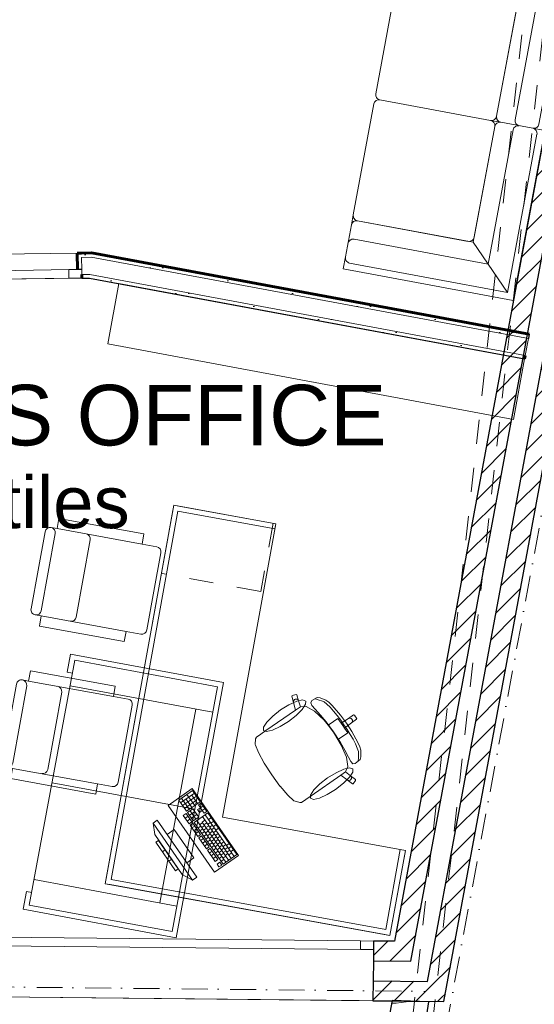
# Model space of a CAD drawing. Header units: millimetres. Extents: x -115474967 to 444143, y -74377 to 241828222.
# Tile 127 of 256: x -19429 to -16451, y 106958 to 112652. Entities that reach past the tile are written whole.
import ezdxf

# ---------------------------------------------------------------- set-up
doc = ezdxf.new("R2010")
doc.units = ezdxf.units.MM
doc.header["$MEASUREMENT"] = 0
doc.set_wipeout_variables(frame=1)
for name, pattern in [('Dashed', [280, 140, -140]), ('Dot & Dashed', [280, 150, -60, 0, -70]), ('Wipeout_Contour', [1000, 0, -1000])]:
    doc.linetypes.add(name, pattern=pattern)
for name, color, linetype, lineweight in [('0_Pen_No__4', 7, 'Continuous', 5), ('A_BEAMS_Pen_No__2', 7, 'Continuous', 20), ('A_FLOORS STRUCTURE_Pen_No__3', 7, 'Continuous', 15), ('A_ROOF SHEET_Pen_No__5', 7, 'Continuous', 5), ('A_WALL LOAD_Pen_No__1', 7, 'Continuous', 30), ('A_WALL LOAD_Pen_No__3', 7, 'Continuous', 15), ('A_WALL LOAD_Pen_No__41', 7, 'Continuous', 60), ('A_WALL LOAD_Pen_No__6', 7, 'Continuous', 5), ('B_FURN LOOSE_Pen_No__4', 7, 'Continuous', 5), ('C-GRID _Pen_No__5', 7, 'Continuous', 5), ('C_TEXT GA_Pen_No__6', 7, 'Continuous', 5), ('MARKETING_Pen_No__1', 7, 'Continuous', 30)]:
    doc.layers.add(name, color=color, linetype=linetype, lineweight=lineweight)
for name, color, linetype, lineweight, true_color in [('A_WALL LOAD_Pen_No__21', 7, 'Continuous', 0, 0x73a901), ('A_WALL LOAD_Pen_No__7', 7, 'Continuous', 5, 0x3f3f3f), ('MARKETING_Pen_No__7', 7, 'Continuous', 5, 0x3f3f3f)]:
    doc.layers.add(name, color=color, linetype=linetype, lineweight=lineweight, true_color=true_color)
doc.layers.add('B_FURN LOOSE', color=7, linetype='Continuous')
doc.layers.add('MARKETING', color=7, linetype='Continuous')
doc.styles.add('GENERATED_STYLE_2', font='arial.ttf')
pattern_1 = [(0, (2e-12, 39217.5), (0, 75), [0, -75])]
pattern_2 = [(45, (2e-12, 39217.5), (-63.63961, 63.63961), [])]

# ---------------------------------------------------------------- blocks, each defined once
blk = doc.blocks.new('Designer Sofa 02 24[3]', base_point=(-19408.2, 68290.3))
at = {"layer": 'B_FURN LOOSE_Pen_No__4', "color": 7, "linetype": 'Continuous', "lineweight": 5}
for p, q in [((-19134.3, 69765.1), (-19153.4, 69661.9)), ((-19134.3, 69765.1), (-18249.4, 69600.7)), ((-19373.3, 68314.3), (-19110.2, 69730.1)), ((-19110.2, 69730.1), (-18284.4, 69576.7)), ((-19153.4, 69661.9), (-19123.9, 69656.4)), ((-19137.6, 69582.6), (-18311.8, 69429.2)), ((-18284.4, 69576.7), (-18547.4, 68160.9)), ((-18523.4, 68125.9), (-18249.4, 69600.7)), ((-18618.3, 68326.7), (-18410.1, 69447.5)), ((-19241.8, 69022.2), (-18415.9, 68868.8)), ((-19345.9, 68461.8), (-18520, 68308.4)), ((-19408.2, 68290.3), (-19389.1, 68393.6)), ((-19389.1, 68393.6), (-19359.6, 68388.1)), ((-19408.2, 68290.3), (-18523.4, 68125.9)), ((-18547.4, 68160.9), (-19373.3, 68314.3))]:
    blk.add_line(p, q, dxfattribs=at)
blk = doc.blocks.new('*X18')
at = {"layer": 'MARKETING_Pen_No__7', "color": 250, "linetype": 'Continuous', "lineweight": 5, "true_color": 0x3f3f3f}
for p, q in [((-17249.7, 67747.5), (-17164.7, 67758.7)), ((-17276.8, 67747.6), (-17249.7, 67747.5))]:
    blk.add_line(p, q, dxfattribs=at)
blk = doc.blocks.new('Fill_1', base_point=(0, 0))
at = {"color": 254, "linetype": 'Wipeout_Contour', "lineweight": 0, "ltscale": 422600.777373}
blk.add_wipeout([(-26232.4, 67412.7), (-26240.7, 67192.8), (-17200.2, 66851.7), (-17062.5, 67755.5), (-17274.1, 67762.2), (-17403, 67078.7)], dxfattribs=at).dxf.layer = 'MARKETING'
at = {"layer": 'MARKETING_Pen_No__1', "color": 7, "linetype": 'Continuous', "lineweight": 30, "flags": 128}
blk.add_lwpolyline([(-26232.4, 67412.7), (-26240.7, 67192.8), (-17200.2, 66851.7), (-17062.5, 67755.5), (-17274.1, 67762.2), (-17403, 67078.7)], close=True, dxfattribs=at)
at = {"layer": 'MARKETING_Pen_No__7', "color": 250, "linetype": 'Continuous', "lineweight": 5, "true_color": 0x3f3f3f}
blk.add_blockref('*X18', (0, 0), dxfattribs=at)
blk = doc.blocks.new('Office Workstation Solo 24[37]', base_point=(-18935.1, 68438))
at = {"layer": '0_Pen_No__4', "color": 7, "linetype": 'Continuous', "lineweight": 5}
for p, q in [((-18543.2, 70597), (-18537.9, 70626.6)), ((-18537.9, 70626.6), (-18508.4, 70621.2)), ((-18508.4, 70621.2), (-17947.9, 70519.5)), ((-18929.7, 68467.6), (-18543.2, 70597)), ((-18513.7, 70591.7), (-18900.2, 68462.2)), ((-17953.3, 70490), (-18513.7, 70591.7)), ((-17947.9, 70519.5), (-17953.3, 70490)), ((-17854.9, 69522.4), (-17852.9, 69526.1)), ((-17844.1, 69486.8), (-17854.9, 69522.4)), ((-17852.9, 69526.1), (-17830, 69533)), ((-17830, 69533), (-17826.2, 69530.9)), ((-17826.2, 69530.9), (-17815.4, 69495.3)), ((-17844.7, 69492.6), (-17843, 69498.2)), ((-17844.1, 69486.8), (-17844.7, 69492.6)), ((-17832.3, 69442.2), (-17844.1, 69486.8)), ((-17843, 69498.2), (-17839.3, 69502.8)), ((-17839.3, 69502.8), (-17834.2, 69505.5)), ((-17834.2, 69505.5), (-17828.3, 69506)), ((-17828.3, 69506), (-17822.7, 69504.3)), ((-17822.7, 69504.3), (-17818.2, 69500.5)), ((-17818.2, 69500.5), (-17815.4, 69495.3)), ((-17815.4, 69495.3), (-17803.9, 69461.7)), ((-17803.9, 69461.7), (-17771.2, 69463.3)), ((-17771.2, 69463.3), (-17723.3, 69436)), ((-17745.2, 69484.8), (-17739.5, 69496.9)), ((-17737.9, 69468.9), (-17745.2, 69484.8)), ((-17739.5, 69496.9), (-17708, 69514.7)), ((-17719.3, 69446.6), (-17737.9, 69468.9)), ((-17714.9, 69506.2), (-17719.2, 69507.8)), ((-17707.1, 69504), (-17714.9, 69506.2)), ((-17708, 69514.7), (-17691.2, 69513.6)), ((-17696.9, 69500.1), (-17707.1, 69504)), ((-17682, 69496.2), (-17696.9, 69500.1)), ((-17691.2, 69513.6), (-17657, 69499.5)), ((-17668.1, 69489.7), (-17682, 69496.2)), ((-17651.4, 69476.5), (-17668.1, 69489.7)), ((-17657, 69499.5), (-17639.7, 69487.2)), ((-17632.6, 69458), (-17651.4, 69476.5)), ((-17639.7, 69487.2), (-17621, 69468.7)), ((-17621, 69468.7), (-17573.6, 69412.5)), ((-18004.2, 69323.1), (-17832.3, 69442.2)), ((-17804.2, 69461.7), (-17832.3, 69442.2)), ((-17804.2, 69461.7), (-17803.9, 69461.7)), ((-17723.3, 69436), (-17667.9, 69383.9)), ((-17688.7, 69412.7), (-17719.3, 69446.6)), ((-17655.9, 69373.5), (-17688.7, 69412.7)), ((-17612.5, 69435.5), (-17632.6, 69458)), ((-17591.9, 69410.3), (-17612.5, 69435.5)), ((-17571.7, 69383.7), (-17591.9, 69410.3)), ((-17573.6, 69412.5), (-17539, 69366.5)), ((-17527.2, 69393.1), (-17496.8, 69414.1)), ((-17496.8, 69414.1), (-17492.7, 69413.3)), ((-17492.7, 69413.3), (-17485.8, 69403.4)), ((-17667.9, 69383.9), (-17644.6, 69354.5)), ((-17612.8, 69315.4), (-17655.9, 69373.5)), ((-17644.6, 69354.5), (-17612.8, 69376.6)), ((-17644.6, 69354.5), (-17613.3, 69315)), ((-17612.8, 69376.6), (-17588.2, 69393.6)), ((-17588.2, 69393.6), (-17569.2, 69366.1)), ((-17552.7, 69357), (-17571.7, 69383.7)), ((-17569.2, 69366.1), (-17527.2, 69393.1)), ((-17569.2, 69366.1), (-17559.6, 69352.3)), ((-17549.9, 69338.4), (-17559.6, 69352.3)), ((-17552.7, 69357), (-17534.4, 69329.9)), ((-17549.9, 69338.4), (-17510, 69368.2)), ((-17508.1, 69318), (-17539, 69366.5)), ((-17527.2, 69393.1), (-17521.8, 69395.4)), ((-17521.8, 69395.4), (-17516, 69395.4)), ((-17516, 69395.4), (-17510.5, 69393.3)), ((-17510.5, 69393.3), (-17506.3, 69389.2)), ((-17510, 69368.2), (-17479.6, 69389.2)), ((-17510, 69368.2), (-17505.9, 69372.4)), ((-17503.9, 69383.8), (-17506.3, 69389.2)), ((-17505.9, 69372.4), (-17503.8, 69377.9)), ((-17503.8, 69377.9), (-17503.9, 69383.8)), ((-17478.9, 69393.4), (-17485.8, 69403.4)), ((-17479.6, 69389.2), (-17478.9, 69393.4)), ((-18059.4, 69284.9), (-18033.9, 69302.6)), ((-18033.9, 69302.6), (-18004.2, 69323.1)), ((-17587.3, 69271.8), (-17613.3, 69315)), ((-17612.8, 69315.4), (-17573.5, 69254.6)), ((-17587.3, 69271.8), (-17555.5, 69293.9)), ((-17555.5, 69293.9), (-17530.9, 69310.9)), ((-17530.9, 69310.9), (-17549.9, 69338.4)), ((-17534.4, 69329.9), (-17516.6, 69301.6)), ((-17516.6, 69301.6), (-17500.2, 69273.5)), ((-17472.1, 69253.8), (-17508.1, 69318)), ((-18066, 69242.2), (-18063.9, 69276.3)), ((-18065.5, 69239.9), (-18066, 69242.2)), ((-18048.1, 69196.1), (-18065.5, 69239.9)), ((-18063.9, 69276.3), (-18059.4, 69284.9)), ((-17568, 69239.7), (-17587.3, 69271.8)), ((-17573.5, 69254.6), (-17548.4, 69210.1)), ((-17538.7, 69169.5), (-17568, 69239.7)), ((-17500.2, 69273.5), (-17486.2, 69246.7)), ((-17486.2, 69246.7), (-17475.5, 69222.6)), ((-17461.3, 69229.8), (-17472.1, 69253.8)), ((-18014.8, 69135.5), (-18048.1, 69196.1)), ((-17548.4, 69210.1), (-17527.3, 69169.5)), ((-17475.5, 69222.6), (-17469, 69202.3)), ((-17467.8, 69187.1), (-17469.4, 69171.7)), ((-17469, 69202.3), (-17467.8, 69187.1)), ((-17455.9, 69209.3), (-17461.3, 69229.8)), ((-17454.8, 69172.4), (-17455.9, 69209.3)), ((-18014.3, 69134.6), (-18014.8, 69135.5)), ((-17970.8, 69067.4), (-18014.3, 69134.6)), ((-17529.9, 69115.1), (-17538.7, 69169.5)), ((-17527.3, 69169.5), (-17513, 69144.3)), ((-17513, 69144.3), (-17500.7, 69131.9)), ((-17500.7, 69131.9), (-17487.4, 69132.9)), ((-17487.4, 69132.9), (-17459.6, 69156.2)), ((-17469.4, 69160.8), (-17470, 69152.7)), ((-17470, 69152.7), (-17470, 69148.1)), ((-17469.4, 69171.7), (-17469.4, 69160.8)), ((-17459.6, 69156.2), (-17454.8, 69172.4)), ((-17970.8, 69067.4), (-17923.2, 69003)), ((-17743.1, 68946.2), (-17571.2, 69065.3)), ((-17543, 69084.8), (-17571.2, 69065.3)), ((-17571.2, 69065.3), (-17533.6, 69038.6)), ((-17543, 69084.8), (-17542.9, 69085)), ((-17542.9, 69085), (-17529.9, 69115.1)), ((-17515.5, 69062.4), (-17542.9, 69085)), ((-17533.6, 69038.6), (-17528.3, 69036)), ((-17533.6, 69038.6), (-17504.1, 69015.9)), ((-17528.3, 69036), (-17522.5, 69035.6)), ((-17522.5, 69035.6), (-17516.9, 69037.5)), ((-17516.9, 69037.5), (-17512.6, 69041.3)), ((-17511.6, 69058), (-17515.5, 69062.4)), ((-17486, 69039.8), (-17515.5, 69062.4)), ((-17512.6, 69041.3), (-17510, 69046.6)), ((-17509.7, 69052.4), (-17511.6, 69058)), ((-17510, 69046.6), (-17509.7, 69052.4)), ((-17504.1, 69015.9), (-17499.8, 69016.5)), ((-17499.8, 69016.5), (-17485.4, 69035.6)), ((-17485.4, 69035.6), (-17486, 69039.8)), ((-18429.2, 68976.8), (-18508.9, 68921.6)), ((-18418, 68960.7), (-18497.7, 68905.5)), ((-18416.4, 68890.3), (-18461, 68954.7)), ((-18384.5, 68912.4), (-18429.2, 68976.8)), ((-17923.2, 69003), (-17922.5, 69002.2)), ((-17922.5, 69002.2), (-17877.4, 68949.7)), ((-18508.9, 68921.6), (-18464.3, 68857.2)), ((-18448.3, 68868.3), (-18492.9, 68932.6)), ((-18406.8, 68944.6), (-18486.6, 68889.4)), ((-18411.6, 68917.5), (-18475.4, 68873.3)), ((-18432.4, 68879.3), (-18465.8, 68927.6)), ((-18464.3, 68857.2), (-18384.5, 68912.4)), ((-18400.5, 68901.4), (-18433.9, 68949.7)), ((-18379, 68904.4), (-18394.9, 68893.3)), ((-18345.5, 68856.1), (-18379, 68904.4)), ((-17877.4, 68949.7), (-17842.5, 68918.1)), ((-17842.5, 68918.1), (-17840.6, 68916.8)), ((-17840.6, 68916.8), (-17807.9, 68906.8)), ((-17807.9, 68906.8), (-17798.2, 68908)), ((-17798.2, 68908), (-17772.7, 68925.7)), ((-17772.7, 68925.7), (-17743.1, 68946.2)), ((-18466.6, 68843.6), (-18482.6, 68832.6)), ((-18433.2, 68795.3), (-18466.6, 68843.6)), ((-18426.8, 68871.3), (-18458.7, 68849.2)), ((-18458.7, 68849.2), (-18425.2, 68800.9)), ((-18415.6, 68855.2), (-18447.5, 68833.1)), ((-18409.3, 68811.9), (-18442.7, 68860.2)), ((-18404.5, 68839.1), (-18436.4, 68817)), ((-18393.3, 68823), (-18426.8, 68871.3)), ((-18339.9, 68848), (-18419.6, 68792.8)), ((-18383.8, 68877.2), (-18399.7, 68866.2)), ((-18399.7, 68866.2), (-18388.5, 68850.1)), ((-18394.9, 68893.3), (-18383.8, 68877.2)), ((-18388.5, 68850.1), (-18372.6, 68861.1)), ((-18367.8, 68888.3), (-18383.8, 68877.2)), ((-18372.6, 68861.1), (-18383.8, 68877.2)), ((-18356.7, 68872.2), (-18372.6, 68861.1)), ((-18372.6, 68861.1), (-18361.5, 68845)), ((-18361.5, 68845), (-18345.5, 68856.1)), ((-18188.6, 68595.5), (-18355.9, 68837)), ((-18172.6, 68606.6), (-18339.9, 68848)), ((-18632.8, 68805.1), (-18657.4, 68788)), ((-18657.4, 68788), (-18429.6, 68459.2)), ((-18657.4, 68788), (-18647.9, 68721.6)), ((-18405, 68476.3), (-18632.8, 68805.1)), ((-18482.6, 68832.6), (-18449.1, 68784.3)), ((-18455.5, 68827.5), (-18471.4, 68816.5)), ((-18444.3, 68811.4), (-18460.3, 68800.4)), ((-18449.1, 68784.3), (-18433.2, 68795.3)), ((-18427.6, 68787.3), (-18443.6, 68776.3)), ((-18383, 68722.9), (-18427.6, 68787.3)), ((-18425.2, 68800.9), (-18393.3, 68823)), ((-18419.6, 68792.8), (-18252.4, 68551.4)), ((-18236.4, 68562.4), (-18403.7, 68803.9)), ((-18371, 68790.8), (-18387, 68779.7)), ((-18357.9, 68805.8), (-18373.8, 68794.8)), ((-18220.5, 68573.4), (-18373.8, 68794.8)), ((-18204.5, 68584.5), (-18371.8, 68826)), ((-18346.7, 68789.7), (-18362.7, 68778.7)), ((-18325.2, 68792.7), (-18341.1, 68781.7)), ((-18320.4, 68819.9), (-18336.4, 68808.8)), ((-18306.5, 68799.7), (-18322.4, 68788.7)), ((-18292.5, 68779.6), (-18308.5, 68768.6)), ((-18534.7, 68751.4), (-18575.8, 68722.9)), ((-18575.8, 68722.9), (-18461.9, 68558.5)), ((-18420.8, 68587), (-18534.7, 68751.4)), ((-18443.6, 68776.3), (-18398.9, 68711.9)), ((-18416.5, 68771.2), (-18432.4, 68760.2)), ((-18405.3, 68755.1), (-18421.3, 68744.1)), ((-18394.2, 68739), (-18410.1, 68728)), ((-18398.9, 68711.9), (-18383, 68722.9)), ((-18381.4, 68771.7), (-18397.3, 68760.6)), ((-18370.2, 68755.6), (-18386.2, 68744.5)), ((-18359.9, 68774.7), (-18375.8, 68763.6)), ((-18359.1, 68739.5), (-18375, 68728.4)), ((-18348.7, 68758.6), (-18364.7, 68747.5)), ((-18347.9, 68723.4), (-18363.9, 68712.3)), ((-18337.6, 68742.5), (-18353.5, 68731.4)), ((-18335.6, 68773.6), (-18351.5, 68762.6)), ((-18326.4, 68726.4), (-18342.4, 68715.3)), ((-18324.4, 68757.5), (-18340.4, 68746.5)), ((-18314.1, 68776.6), (-18330, 68765.6)), ((-18313.3, 68741.4), (-18329.2, 68730.4)), ((-18302.9, 68760.5), (-18318.8, 68749.5)), ((-18302.1, 68725.3), (-18318.1, 68714.3)), ((-18291.8, 68744.4), (-18307.7, 68733.4)), ((-18280.6, 68728.3), (-18296.5, 68717.3)), ((-18278.6, 68759.5), (-18294.5, 68748.5)), ((-18488.5, 68491.5), (-18647.9, 68721.6)), ((-18625.1, 68688.7), (-18641.6, 68677.3)), ((-18641.6, 68677.3), (-18527.7, 68512.9)), ((-18511.2, 68524.3), (-18625.1, 68688.7)), ((-18377.4, 68714.9), (-18393.4, 68703.8)), ((-18393.4, 68703.8), (-18348.8, 68639.4)), ((-18366.3, 68698.8), (-18382.2, 68687.7)), ((-18332.8, 68650.5), (-18377.4, 68714.9)), ((-18355.1, 68682.7), (-18371.1, 68671.6)), ((-18344, 68666.6), (-18359.9, 68655.5)), ((-18336.8, 68707.3), (-18352.7, 68696.2)), ((-18325.6, 68691.2), (-18341.6, 68680.1)), ((-18315.3, 68710.3), (-18331.2, 68699.2)), ((-18314.5, 68675.1), (-18330.4, 68664)), ((-18304.1, 68694.2), (-18320.1, 68683.1)), ((-18293, 68678.1), (-18308.9, 68667)), ((-18291, 68709.2), (-18306.9, 68698.2)), ((-18279.8, 68693.1), (-18295.8, 68682.1)), ((-18269.4, 68712.2), (-18285.4, 68701.2)), ((-18268.7, 68677), (-18284.6, 68666)), ((-18258.3, 68696.1), (-18274.2, 68685.1)), ((-18247.1, 68680), (-18263.1, 68669)), ((-18217.3, 68671), (-18233.2, 68659.9)), ((-18587.2, 68633.9), (-18603.6, 68622.5)), ((-18348.8, 68639.4), (-18332.8, 68650.5)), ((-18327.2, 68642.4), (-18343.2, 68631.4)), ((-18343.2, 68631.4), (-18298.6, 68567)), ((-18316.1, 68626.3), (-18332, 68615.3)), ((-18282.6, 68578), (-18327.2, 68642.4)), ((-18304.9, 68610.2), (-18320.9, 68599.2)), ((-18303.3, 68659), (-18319.3, 68647.9)), ((-18292.2, 68642.9), (-18308.1, 68631.8)), ((-18281.8, 68662), (-18297.8, 68650.9)), ((-18281, 68626.8), (-18297, 68615.7)), ((-18270.7, 68645.9), (-18286.6, 68634.8)), ((-18269.9, 68610.7), (-18285.8, 68599.6)), ((-18259.5, 68629.8), (-18275.5, 68618.7)), ((-18257.5, 68661), (-18273.4, 68649.9)), ((-18248.4, 68613.7), (-18264.3, 68602.6)), ((-18246.4, 68644.9), (-18262.3, 68633.8)), ((-18236, 68663.9), (-18251.9, 68652.9)), ((-18235.2, 68628.8), (-18251.1, 68617.7)), ((-18224.8, 68647.9), (-18240.8, 68636.8)), ((-18224.1, 68612.7), (-18240, 68601.6)), ((-18213.7, 68631.8), (-18229.6, 68620.7)), ((-18204.7, 68652.9), (-18220.7, 68641.8)), ((-18202.5, 68615.7), (-18218.5, 68604.6)), ((-18192.2, 68634.7), (-18208.1, 68623.7)), ((-17310.6, 68173.7), (-17226.7, 68636.2)), ((-17197.2, 68630.8), (-17281.1, 68168.4)), ((-17226.7, 68636.2), (-17197.2, 68630.8)), ((-18549.2, 68579.1), (-18565.6, 68567.7)), ((-18461.9, 68558.5), (-18420.8, 68587)), ((-18293.8, 68594.1), (-18309.7, 68583.1)), ((-18298.6, 68567), (-18282.6, 68578)), ((-18271.5, 68561.9), (-18287.4, 68550.9)), ((-18258.7, 68594.6), (-18274.7, 68583.6)), ((-18260.3, 68545.8), (-18271.5, 68561.9)), ((-18247.6, 68578.5), (-18263.5, 68567.5)), ((-18237.2, 68597.6), (-18253.1, 68586.5)), ((-18252.4, 68551.4), (-18172.6, 68606.6)), ((-18527.7, 68512.9), (-18511.2, 68524.3)), ((-18287.4, 68550.9), (-18276.3, 68534.8)), ((-18276.3, 68534.8), (-18260.3, 68545.8)), ((-18935.1, 68438), (-18929.7, 68467.6)), ((-18905.5, 68432.7), (-18935.1, 68438)), ((-18900.2, 68462.2), (-17310.6, 68173.7)), ((-18429.6, 68459.2), (-18488.5, 68491.5)), ((-18429.6, 68459.2), (-18405, 68476.3)), ((-17316, 68144.2), (-18905.5, 68432.7)), ((-17281.1, 68168.4), (-17286.5, 68138.8)), ((-17286.5, 68138.8), (-17316, 68144.2))]:
    blk.add_line(p, q, dxfattribs=at)
at = {"layer": '0_Pen_No__4', "color": 7, "linetype": 'Dashed', "lineweight": 5}
for p, q in [((-17962.7, 70522.2), (-18034.1, 70128.6)), ((-18034.1, 70128.6), (-18609.3, 70233))]:
    blk.add_line(p, q, dxfattribs=at)
at = {"layer": '0_Pen_No__4', "color": 7, "linetype": 'Continuous', "lineweight": 5, "flags": 128}
for points in [[(-18935.1, 68438), (-18537.9, 70626.6), (-17947.9, 70519.5), (-18255.8, 68822.9), (-17197.2, 68630.8), (-17286.5, 68138.8)], [(-17919.4, 69442.7), (-17870.8, 69472.6), (-17826.1, 69493), (-17792.1, 69500.6), (-17774, 69494.4), (-17774.6, 69475.3), (-17793.7, 69446.2), (-17828.4, 69411.5), (-17873.6, 69376.5), (-17922.2, 69346.5), (-17966.9, 69326.2), (-18000.9, 69318.5), (-18019, 69324.7), (-18018.4, 69343.8), (-17999.3, 69373), (-17964.5, 69407.7)], [(-17601.4, 68983.6), (-17556.2, 69018.6), (-17521.5, 69053.3), (-17502.3, 69082.4), (-17501.8, 69101.5), (-17519.9, 69107.7), (-17553.9, 69100.1), (-17598.6, 69079.7), (-17647.2, 69049.7), (-17692.3, 69014.8), (-17727.1, 68980), (-17746.2, 68950.9), (-17746.8, 68931.8), (-17728.7, 68925.6), (-17694.7, 68933.3), (-17650, 68953.6)], [(-18302.8, 68504.5), (-18163.1, 68601.3), (-18430.7, 68987.6), (-18570.5, 68890.8)]]:
    blk.add_lwpolyline(points, close=True, dxfattribs=at)
blk = doc.blocks.new('Armchair 04 23[38]', base_point=(-18761.4, 69559.2))
at = {"layer": '0_Pen_No__4', "color": 7, "linetype": 'Continuous', "lineweight": 5}
for p, q in [((-19367.5, 69669.2), (-19378.2, 69610.1)), ((-18875.8, 69579.9), (-19367.5, 69669.2)), ((-19447.6, 69592.2), (-19488.1, 69369.2)), ((-19429, 69358.5), (-19388.6, 69581.5)), ((-19378.2, 69610.1), (-19412.7, 69616.4)), ((-18886.5, 69520.9), (-19378.2, 69610.1)), ((-18886.5, 69520.9), (-18875.8, 69579.9)), ((-19226.5, 69321.7), (-19186, 69544.8)), ((-18801.6, 69505.5), (-18886.5, 69520.9)), ((-18818, 69247.6), (-18777.5, 69470.6)), ((-19528.5, 69146.2), (-19488.1, 69369.2)), ((-19429, 69358.5), (-19469.5, 69135.5)), ((-19226.5, 69321.7), (-19267, 69098.7)), ((-18818, 69247.6), (-18858.4, 69024.6)), ((-19469.8, 69105.1), (-19504.4, 69111.3)), ((-19480.6, 69046), (-19469.8, 69105.1)), ((-18978.2, 69015.8), (-19469.8, 69105.1)), ((-18988.9, 68956.8), (-19480.6, 69046)), ((-18978.2, 69015.8), (-18988.9, 68956.8)), ((-18893.3, 69000.4), (-18978.2, 69015.8))]:
    blk.add_line(p, q, dxfattribs=at)
for centre, start, end in [((-19418.1, 69586.9), 79.7139, 169.7139), ((-19418.1, 69586.9), 349.7139, 79.7139), ((-19215.5, 69550.1), 349.7139, 79.7139), ((-18807, 69476), 349.7139, 79.7139), ((-19499, 69140.9), 169.7139, 259.7139), ((-19499, 69140.9), 259.7139, 349.7139), ((-19296.5, 69104.1), 259.7139, 349.7139), ((-18887.9, 69030), 259.7139, 349.7139)]:
    blk.add_arc(centre, 30, start, end, dxfattribs=at)
blk = doc.blocks.new('Armchair 04 23[39]', base_point=(-18709.2, 69817.3))
at = {"layer": '0_Pen_No__4', "color": 7, "linetype": 'Continuous', "lineweight": 5}
for p, q in [((-19202.2, 70550.4), (-19212.9, 70491.4)), ((-18710.5, 70461.2), (-19202.2, 70550.4)), ((-19212.9, 70491.4), (-19247.4, 70497.6)), ((-18721.2, 70402.1), (-19212.9, 70491.4)), ((-19282.3, 70473.5), (-19322.8, 70250.5)), ((-19263.8, 70239.8), (-19223.3, 70462.8)), ((-18721.2, 70402.1), (-18710.5, 70461.2)), ((-19061.2, 70203), (-19020.7, 70426)), ((-18636.4, 70386.7), (-18721.2, 70402.1)), ((-18652.7, 70128.9), (-18612.2, 70351.9)), ((-19363.3, 70027.5), (-19322.8, 70250.5)), ((-19263.8, 70239.8), (-19304.2, 70016.7)), ((-19061.2, 70203), (-19101.7, 69980)), ((-18652.7, 70128.9), (-18693.2, 69905.8)), ((-19304.6, 69986.3), (-19339.1, 69992.6)), ((-19315.3, 69927.3), (-19304.6, 69986.3)), ((-18812.9, 69897.1), (-19304.6, 69986.3)), ((-18823.6, 69838.1), (-19315.3, 69927.3)), ((-18812.9, 69897.1), (-18823.6, 69838.1)), ((-18728, 69881.7), (-18812.9, 69897.1))]:
    blk.add_line(p, q, dxfattribs=at)
for centre, start, end in [((-19252.8, 70468.1), 79.7139, 169.7139), ((-19252.8, 70468.1), 349.7139, 79.7139), ((-19050.3, 70431.4), 349.7139, 79.7139), ((-18641.7, 70357.2), 349.7139, 79.7139), ((-19333.7, 70022.1), 169.7139, 259.7139), ((-19333.7, 70022.1), 259.7139, 349.7139), ((-19131.2, 69985.3), 259.7139, 349.7139), ((-18722.7, 69911.2), 259.7139, 349.7139)]:
    blk.add_arc(centre, 30, start, end, dxfattribs=at)
blk = doc.blocks.new('Sofa Set 01 24[40]', base_point=(-17374, 72976.4))
at = {"layer": 'B_FURN LOOSE_Pen_No__4', "color": 7, "linetype": 'Continuous', "lineweight": 5}
for p, q in [((-17379.5, 72946.9), (-17498.5, 72306.6)), ((-16704.1, 72851.9), (-17344.5, 72970.9)), ((-16645.1, 72840.9), (-16704.1, 72851.9)), ((-16645.1, 72840.9), (-16459.7, 72806.5)), ((-16804.7, 72147.1), (-16680.1, 72816.9)), ((-16799.2, 72176.6), (-16680.1, 72816.9)), ((-16717.7, 72020.4), (-16573.3, 72797.1)), ((-16435.7, 72771.5), (-16605.6, 71857.1)), ((-16573.6, 71810.5), (-16390.8, 72793.7)), ((-16459.7, 72806.5), (-16390.8, 72793.7)), ((-17509.5, 72247.6), (-17498.5, 72306.6)), ((-17474.5, 72271.6), (-16834.1, 72152.5)), ((-17474.5, 72271.6), (-16804.7, 72147.1)), ((-17544, 72062.1), (-17509.5, 72247.6)), ((-17494.4, 72164.8), (-16717.7, 72020.4)), ((-16804.7, 72147.1), (-16605.6, 71857.1)), ((-17556.8, 71993.3), (-17544, 72062.1)), ((-16605.6, 71857.1), (-17520, 72027.1)), ((-17556.8, 71993.3), (-16573.6, 71810.5))]:
    blk.add_line(p, q, dxfattribs=at)
for centre, start, end in [((-17350, 72941.4), 79.4689, 169.4689), ((-16709.6, 72822.4), 349.4689, 79.4689), ((-16650.6, 72811.4), 79.4689, 169.4689), ((-16543.8, 72791.6), 79.4689, 169.4689), ((-16465.1, 72777), 349.4689, 79.4689), ((-17480, 72242.1), 79.4689, 169.4689), ((-17469, 72301.1), 169.4689, 259.4689), ((-17499.9, 72135.3), 79.4689, 169.4689), ((-16828.7, 72182), 259.4689, 349.4689), ((-17514.5, 72056.6), 169.4689, 259.4689)]:
    blk.add_arc(centre, 30, start, end, dxfattribs=at)
blk = doc.blocks.new('Sofa Set 01 24[64]', base_point=(-17374, 72976.4))
at = {"layer": 'B_FURN LOOSE_Pen_No__4', "color": 7, "linetype": 'Continuous', "lineweight": 5}
for p, q in [((-17191.2, 73959.6), (-17204, 73890.8)), ((-17191.2, 73959.6), (-16208.1, 73776.8)), ((-16254.7, 73744.8), (-17169, 73914.8)), ((-17204, 73890.8), (-17238.5, 73705.3)), ((-17194.6, 73777.1), (-16417.9, 73632.7)), ((-16544.6, 73545.8), (-16254.7, 73744.8)), ((-16424.7, 72830.5), (-16254.7, 73744.8)), ((-16208.1, 73776.8), (-16390.8, 72793.7)), ((-17238.5, 73705.3), (-17249.5, 73646.3)), ((-17368.5, 73005.9), (-17249.5, 73646.3)), ((-17214.5, 73670.3), (-16574.1, 73551.3)), ((-17214.5, 73670.3), (-16544.6, 73545.8)), ((-16417.9, 73632.7), (-16562.3, 72856.1)), ((-16544.6, 73545.8), (-16669.2, 72875.9)), ((-16550.1, 73516.3), (-16669.2, 72875.9)), ((-16704.1, 72851.9), (-17344.5, 72970.9)), ((-16645.1, 72840.9), (-16704.1, 72851.9)), ((-16645.1, 72840.9), (-16459.7, 72806.5)), ((-16459.7, 72806.5), (-16390.8, 72793.7))]:
    blk.add_line(p, q, dxfattribs=at)
for centre, start, end in [((-17174.5, 73885.3), 79.4689, 169.4689), ((-17189.2, 73806.6), 169.4689, 259.4689), ((-17209, 73699.8), 169.4689, 259.4689), ((-17220, 73640.8), 79.4689, 169.4689), ((-16579.6, 73521.8), 349.4689, 79.4689), ((-17339, 73000.4), 169.4689, 259.4689), ((-16698.7, 72881.4), 259.4689, 349.4689), ((-16639.7, 72870.4), 169.4689, 259.4689), ((-16532.8, 72850.6), 169.4689, 259.4689), ((-16454.2, 72835.9), 259.4689, 349.4689)]:
    blk.add_arc(centre, 30, start, end, dxfattribs=at)

msp = doc.modelspace()

# ---------------------------------------------------------------- hatches: boundary and pattern name
at = {"layer": 'A_WALL LOAD_Pen_No__7', "linetype": 'Continuous', "lineweight": 5, "true_color": 0x3f3f3f}
h = msp.add_hatch(dxfattribs=at)
h.set_pattern_fill('HATCH__BRICK', color=250, style=0, pattern_type=2)
h.set_pattern_definition(pattern_2)
h.paths.add_polyline_path([(-17165.1609, 107206.95901), (-16163.14156, 112597.06559), (-16276.2045, 112618.08396), (-17260.57258, 107322.92779)])
h = msp.add_hatch(dxfattribs=at)
h.set_pattern_fill('HATCH__GYPSUM', color=250, style=0, pattern_type=2)
h.set_pattern_definition(pattern_1)
h.paths.add_polyline_path([(-19012.68703, 111303.28501), (-19071.57631, 111302.44314), (-19071.21893, 111277.44569), (-19014.81382, 111278.25206)])
h = msp.add_hatch(dxfattribs=at)
h.set_pattern_fill('HATCH__GYPSUM', color=250, style=0, pattern_type=2)
h.set_pattern_definition(pattern_1)
h.paths.add_polyline_path([(-16480.84603, 110832.6165), (-19012.68703, 111303.28505), (-19014.81375, 111278.25209), (-16485.41524, 110808.0376)])
h = msp.add_hatch(dxfattribs=at)
h.set_pattern_fill('HATCH__GYPSUM', color=250, style=0, pattern_type=2)
h.set_pattern_definition(pattern_1)
h.paths.add_polyline_path([(-19025.02197, 111158.09389), (-16507.34745, 110690.05888), (-16503.69208, 110709.722), (-19023.3206, 111178.12025)])
h = msp.add_hatch(dxfattribs=at)
h.set_pattern_fill('HATCH__BRICK', color=250, style=0, pattern_type=2)
h.set_pattern_definition(pattern_2)
h.paths.add_polyline_path([(-17381.30084, 107324.14623), (-17382.46134, 107209.15207), (-17165.1609, 107206.95901), (-17260.57257, 107322.92776)])

# ---------------------------------------------------------------- linework, layer by layer
at = {"layer": 'A_FLOORS STRUCTURE_Pen_No__3', "color": 7, "linetype": 'Continuous', "lineweight": 15}
for points in [[(-18919.69613, 110776.74104), (-16572.35436, 110340.37084), (-16507.31614, 110690.22733), (-18854.82027, 111126.33984)], [(-28991.49042, 107097.5071), (-28991.95971, 107092.32125), (-29260.99307, 104119.3882), (-26148.91895, 103996.93544), (-26053.45649, 106403.24139), (-26044.6661, 106624.81935), (-17401.16101, 106296.12453), (-17274.39, 106978.05641), (-28899.14884, 107096.56572)]]:
    msp.add_lwpolyline(points, close=True, dxfattribs=at)
at = {"layer": 'A_ROOF SHEET_Pen_No__5', "color": 7, "linetype": 'Dot & Dashed', "lineweight": 5}
msp.add_lwpolyline([(-16994.72829, 106642.6655), (-9053.31479, 105455.65067), (-8485.64072, 109364.45434), (-15705.91746, 113567.08146)], close=True, dxfattribs=at)
at = {"layer": 'A_WALL LOAD_Pen_No__1', "color": 7, "linetype": 'Continuous', "lineweight": 30}
for p, q in [((-17165.1609, 107206.95901), (-16163.14156, 112597.06559)), ((-17069.74921, 107090.99024), (-16050.07862, 112576.04722)), ((-19070.21828, 111207.45285), (-19095.21573, 111207.09547)), ((-17381.80542, 107274.14875), (-17382.46138, 107209.15206)), ((-17381.80542, 107274.14875), (-17382.46138, 107209.15206)), ((-17381.30083, 107324.1462), (-17381.80542, 107274.14875)), ((-17381.30083, 107324.1462), (-17381.80542, 107274.14875)), ((-17381.30083, 107324.1462), (-17381.80542, 107274.14875)), ((-17382.46138, 107209.15206), (-17383.62192, 107094.15791)), ((-17382.46138, 107209.15206), (-17383.62192, 107094.15791)), ((-17382.46134, 107209.15207), (-17165.1609, 107206.95901)), ((-17383.62192, 107094.15791), (-17384.78247, 106979.16377)), ((-17383.62189, 107094.15798), (-17069.74921, 107090.99028))]:
    msp.add_line(p, q, dxfattribs=at)
for points in [[(-16276.2045, 112618.08396), (-17260.57258, 107322.92779)], [(-16974.33753, 106975.02147), (-15937.01568, 112555.02885)], [(-19069.50355, 111157.45795), (-19025.02197, 111158.09389)], [(-19025.02197, 111158.09389), (-16507.34745, 110690.05888)], [(-16480.84603, 110832.6165), (-16485.41524, 110808.0376)], [(-17260.57258, 107322.92779), (-17381.30087, 107324.1462)]]:
    msp.add_lwpolyline(points, dxfattribs=at)
at = {"layer": 'A_WALL LOAD_Pen_No__21', "color": 64, "linetype": 'Continuous', "lineweight": 0, "true_color": 0x73a901}
for p, q in [((-19014.81375, 111278.25209), (-19071.21893, 111277.44569)), ((-19071.21893, 111277.44569), (-19070.21828, 111207.45285)), ((-16485.41524, 110808.0376), (-19014.81375, 111278.25209)), ((-19069.78943, 111177.45591), (-19070.21828, 111207.45285)), ((-19069.78943, 111177.45591), (-19070.21828, 111207.45285)), ((-19069.78943, 111177.45591), (-19070.21828, 111207.45285)), ((-19069.78945, 111177.4559), (-19023.3206, 111178.12024)), ((-19023.3206, 111178.12025), (-16503.69208, 110709.722))]:
    msp.add_line(p, q, dxfattribs=at)
msp.add_lwpolyline([(-16485.41524, 110808.0376), (-16503.69208, 110709.722)], dxfattribs=at)
at = {"layer": 'A_WALL LOAD_Pen_No__3', "color": 7, "linetype": 'Continuous', "lineweight": 15}
for p, q in [((-20046.47669, 111288.50546), (-19096.57376, 111302.08576)), ((-20069.40135, 111143.1629), (-19069.50353, 111157.45795)), ((-17384.78247, 106979.16377), (-23002.16414, 107035.85551))]:
    msp.add_line(p, q, dxfattribs=at)
at = {"layer": 'A_WALL LOAD_Pen_No__41', "color": 7, "linetype": 'Continuous', "lineweight": 60}
for p, q in [((-19071.57631, 111302.44314), (-19096.57376, 111302.08576)), ((-19071.57631, 111302.44314), (-19096.57376, 111302.08576)), ((-19095.21573, 111207.09547), (-19096.57376, 111302.08576)), ((-19095.21573, 111207.09547), (-19096.57376, 111302.08576)), ((-19069.50353, 111157.45795), (-19069.78943, 111177.45591)), ((-19069.50353, 111157.45795), (-19069.78943, 111177.45591)), ((-19069.50353, 111157.45795), (-19069.78943, 111177.45591))]:
    msp.add_line(p, q, dxfattribs=at)
for points in [[(-19012.68703, 111303.28505), (-19071.57628, 111302.44314)], [(-16480.84603, 110832.6165), (-19012.68703, 111303.28505)], [(-16503.69208, 110709.722), (-16507.34745, 110690.05888)]]:
    msp.add_lwpolyline(points, dxfattribs=at)
at = {"layer": 'A_WALL LOAD_Pen_No__6', "color": 7, "linetype": 'Continuous', "lineweight": 5}
for p, q in [((-19145.21062, 111206.38072), (-19995.12376, 111194.22992)), ((-19070.21828, 111207.45285), (-19145.21062, 111206.38072)), ((-19145.21062, 111206.38072), (-19144.49586, 111156.38583)), ((-19994.40901, 111144.23503), (-19144.49586, 111156.38583)), ((-19144.49586, 111156.38583), (-19069.50353, 111157.45795)), ((-17456.8016, 107274.90562), (-22924.19091, 107330.08362)), ((-17456.29701, 107324.90308), (-22923.68633, 107380.08107)), ((-17456.8016, 107274.90562), (-17456.29701, 107324.90308)), ((-17381.80542, 107274.14875), (-17456.8016, 107274.90562)), ((-17456.29701, 107324.90308), (-17381.30083, 107324.1462))]:
    msp.add_line(p, q, dxfattribs=at)
at = {"layer": 'C-GRID _Pen_No__5', "color": 7, "linetype": 'Dot & Dashed', "lineweight": 5}
for p, q in [((-48459.48137, 107356.3048), (-17085.10287, 107033.09251)), ((-17085.10287, 107033.09251), (-17085.10487, 107033.09253))]:
    msp.add_line(p, q, dxfattribs=at)

# ---------------------------------------------------------------- block references
at = {"color": 9, "linetype": 'Continuous', "lineweight": 20}
for name, p in [('Office Workstation Solo 24[37]', (-18935.06566, 107655.53818)), ('Armchair 04 23[39]', (-18709.22572, 109034.79503)), ('Armchair 04 23[38]', (-18761.41608, 108776.66888))]:
    msp.add_blockref(name, p, dxfattribs=at)
at = {"layer": 'B_FURN LOOSE', "color": 7, "linetype": 'Continuous', "lineweight": 5}
for name, p in [('Sofa Set 01 24[64]', (-17374.00016, 112193.92656)), ('Sofa Set 01 24[40]', (-17374.00016, 112193.92656)), ('Designer Sofa 02 24[3]', (-19408.24772, 107507.83241))]:
    msp.add_blockref(name, p, dxfattribs=at)

# ---------------------------------------------------------------- texts
at = {"layer": 'C_TEXT GA_Pen_No__6', "color": 7, "linetype": 'Continuous', "lineweight": 5, "insert": (-20097.03545, 109897.18517), "char_height": 350, "attachment_point": 5, "line_spacing_factor": 0.906082, "style": 'GENERATED_STYLE_2'}
msp.add_mtext("\\A1;{\\pqc;\\fArial|b0|i0|c0|p34;SLIP MASTER'S OFFICE \\P\\pqc;\\fArial|b0|i0|c0|p34;\\H0.857143x;Porcelain tiles\\P\\pqc;\\fArial|b0|i0|c0|p34;23m²}", dxfattribs=at)

# ---------------------------------------------------------------- next in the draw order: block references
at = {"layer": 'MARKETING_Pen_No__7', "color": 250, "linetype": 'Continuous', "lineweight": 5, "true_color": 0x3f3f3f}
msp.add_blockref('Fill_1', (0, 39217.49913), dxfattribs=at)

# ---------------------------------------------------------------- next in the draw order: hatches: boundary and pattern name
at = {"layer": 'A_WALL LOAD_Pen_No__7', "linetype": 'Continuous', "lineweight": 5, "true_color": 0x3f3f3f}
h = msp.add_hatch(dxfattribs=at)
h.set_pattern_fill('HATCH__BRICK', color=250, style=0, pattern_type=2)
h.set_pattern_definition(pattern_2)
h.paths.add_polyline_path([(-16974.33753, 106975.02147), (-15937.01568, 112555.02885), (-16050.07862, 112576.04722), (-17069.74921, 107090.99024)])
h = msp.add_hatch(dxfattribs=at)
h.set_pattern_fill('HATCH__BRICK', color=250, style=0, pattern_type=2)
h.set_pattern_definition(pattern_2)
h.paths.add_polyline_path([(-17383.62198, 107094.15798), (-17384.78249, 106979.16373), (-16974.33753, 106975.02147), (-17069.74922, 107090.99026)])

# ---------------------------------------------------------------- next in the draw order: linework, layer by layer
at = {"layer": 'A_BEAMS_Pen_No__2', "color": 7, "linetype": 'Dashed', "lineweight": 20}
for p, q in [((-17529.66182, 103520.3155), (-16180.61377, 115634.50137)), ((-17412.3779, 103507.17371), (-16061.36007, 115621.13896))]:
    msp.add_line(p, q, dxfattribs=at)
at = {"layer": 'A_WALL LOAD_Pen_No__1', "color": 7, "linetype": 'Continuous', "lineweight": 30}
msp.add_line((-17383.62192, 107094.15791), (-17384.78247, 106979.16377), dxfattribs=at)
msp.add_lwpolyline([(-17384.78249, 106979.16377), (-16974.33753, 106975.02147)], dxfattribs=at)

doc.saveas('drawing.dxf')
